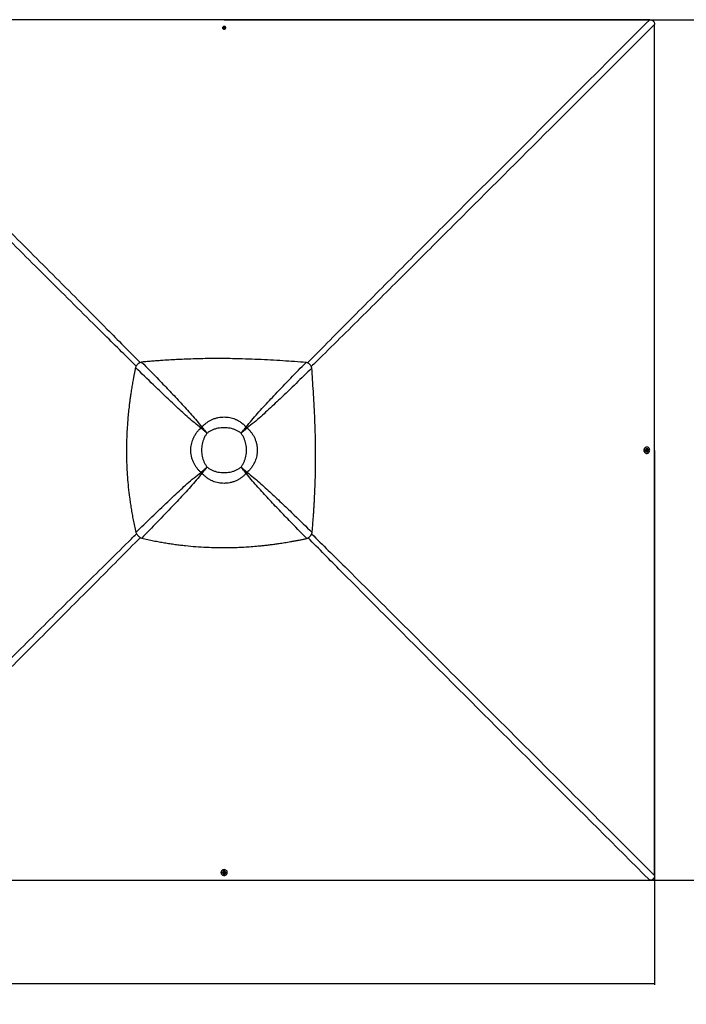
# Paper-space layout '2.5M DUO Surface Plate' of a CAD drawing. Header units: millimetres. Extents: x 20 to 18989, y 40 to 15016.
# Tile 83 of 109: x 8289 to 12265, y 8659 to 14537. Entities that reach past the tile are written whole.
import ezdxf

# ---------------------------------------------------------------- set-up
doc = ezdxf.new("R2010")
doc.units = ezdxf.units.MM
doc.layers.add('COMPONENT_GEOMETRY', color=7, linetype='Continuous')
doc.styles.add('SLDTEXTSTYLE1', font='TXT', dxfattribs={"width": 0.75})
doc.dimstyles.new('SLDDIMSTYLE0', dxfattribs={"dimtxt": 150, "dimasz": 6.604, "dimexe": 0, "dimexo": 0.0625, "dimgap": 37.5, "dimtad": 0, "dimtih": 1, "dimtoh": 1, "dimdec": 0, "dimlfac": 0.5, "dimrnd": 1e-09, "dimzin": 12, "dimdsep": 46, "dimtxsty": 'SLDTEXTSTYLE1', "dimsah": 1, "dimcen": 0.09, "dimadec": 0, "dimazin": 3, "dimtfac": 1, "dimtdec": 0, "dimtofl": 0, "dimtmove": 0, "dimatfit": 3, "dimfxl": 1, "dimfrac": 2, "dimtolj": 1, "dimtzin": 12, "dimarcsym": 0})

# ---------------------------------------------------------------- blocks, each defined once
blk = doc.blocks.new('_D_7')
at = {"layer": 'COMPONENT_GEOMETRY', "color": 7, "ltscale": 2}
for p, q in [((9509.2, 14536.8), (12800.3, 14536.8)), ((12793.9, 14536.8), (12793.9, 12087.3)), ((12793.9, 9399.7), (12793.9, 11849.2)), ((9509.2, 9399.7), (12800.3, 9399.7))]:
    blk.add_line(p, q, dxfattribs=at)
for points in [[(12793.9, 14536.8), (12792.9, 14530.2), (12795, 14530.2)], [(12793.9, 9399.7), (12795, 9406.3), (12792.9, 9406.3)]]:
    blk.add_solid(points, dxfattribs=at)
at = {"layer": 'COMPONENT_GEOMETRY', "color": 7, "ltscale": 2, "insert": (12572.3, 12042.6), "char_height": 150, "attachment_point": 1, "style": 'SLDTEXTSTYLE1'}
blk.add_mtext('2569', dxfattribs=at)
blk = doc.blocks.new('_D_9')
at = {"layer": 'COMPONENT_GEOMETRY', "color": 7, "ltscale": 2}
for p, q in [((1483.4, 11965.7), (1483.4, 8775.3)), ((12075.2, 11965.7), (12075.2, 8775.3)), ((1483.4, 8781.7), (6557.6, 8781.7)), ((12075.2, 8781.7), (7001, 8781.7))]:
    blk.add_line(p, q, dxfattribs=at)
for points in [[(1483.4, 8781.7), (1490, 8780.7), (1490, 8782.7)], [(12075.2, 8781.7), (12068.6, 8782.7), (12068.6, 8780.7)]]:
    blk.add_solid(points, dxfattribs=at)
at = {"layer": 'COMPONENT_GEOMETRY', "color": 7, "ltscale": 2, "insert": (6557.6, 8856), "char_height": 150, "attachment_point": 1, "style": 'SLDTEXTSTYLE1'}
blk.add_mtext('5296', dxfattribs=at)

psp = doc.layouts.new('2.5M DUO Surface Plate')

# ---------------------------------------------------------------- linework, layer by layer
at = {"color": 7, "linetype": 'Continuous', "lineweight": 25, "ltscale": 2}
for p, q in [((9504.95, 14491.13), (9506.93, 14493.63)), ((9506.43, 14488.38), (9504.95, 14491.13)), ((9505.43, 14490.24), (9505.94, 14490.88)), ((9505.94, 14490.88), (9506.93, 14492.13)), ((9509.88, 14488.13), (9506.43, 14488.38)), ((9506.93, 14493.63), (9510.38, 14493.38)), ((9506.93, 14492.13), (9506.93, 14493.63)), ((9506.93, 14492.13), (9508.65, 14492.01)), ((9508.65, 14492.01), (9510.38, 14491.88)), ((9511.86, 14490.63), (9509.88, 14488.13)), ((9510.38, 14493.38), (9511.86, 14490.63)), ((9510.38, 14491.88), (9510.38, 14493.38)), ((9510.38, 14491.88), (9511.12, 14490.51)), ((9511.12, 14490.51), (9511.38, 14490.03)), ((10019.46, 12479.16), (10019.35, 12479.27)), ((9371.05, 12098.9), (9369.92, 12099.81)), ((9376.03, 12103.88), (9375.12, 12105.01)), ((9633.05, 12095.93), (9633.05, 12095.93)), ((9636.45, 12092.53), (9636.45, 12092.53)), ((9639.43, 12103.89), (9640.34, 12105.03)), ((9644.42, 12098.91), (9645.55, 12099.82)), ((12030.08, 11985.32), (12028.41, 11985.32)), ((12028.5, 11947.72), (12030.18, 11947.72)), ((12030, 11965.05), (12030.25, 11968.5)), ((12032.51, 11963.08), (12030, 11965.05)), ((12030.47, 11976.02), (12030.11, 11976.02)), ((12030.15, 11957.02), (12030.52, 11957.02)), ((12030.25, 11968.5), (12033, 11969.98)), ((12032.39, 11963.81), (12031.91, 11963.55)), ((12032.12, 11969.5), (12032.77, 11968.99)), ((12033.77, 11964.55), (12032.39, 11963.81)), ((12035.26, 11964.56), (12032.51, 11963.08)), ((12032.77, 11968.99), (12034.02, 11968.01)), ((12033, 11969.98), (12035.51, 11968.01)), ((12033.89, 11966.28), (12033.77, 11964.55)), ((12033.77, 11964.55), (12035.26, 11964.56)), ((12034.02, 11968.01), (12033.89, 11966.28)), ((12034.02, 11968.01), (12035.51, 11968.01)), ((12035.51, 11968.01), (12035.26, 11964.56)), ((9371.04, 11835.5), (9369.9, 11834.59)), ((9376.02, 11830.51), (9375.11, 11829.38)), ((9379, 11841.88), (9379, 11841.88)), ((9382.4, 11838.48), (9382.4, 11838.48)), ((9639.44, 11830.5), (9640.35, 11829.36)), ((9644.43, 11835.49), (9645.57, 11834.58)), ((8995.77, 11455.47), (8995.66, 11455.58)), ((9489.61, 9446.52), (9489.61, 9444.85)), ((9498.91, 9444.82), (9498.91, 9444.46)), ((9504.95, 9442.42), (9506.92, 9444.93)), ((9506.43, 9439.67), (9504.95, 9442.42)), ((9505.69, 9442.54), (9505.43, 9443.03)), ((9506.44, 9441.16), (9505.69, 9442.54)), ((9506.44, 9441.16), (9506.43, 9439.67)), ((9509.88, 9439.42), (9506.43, 9439.67)), ((9508.16, 9441.04), (9506.44, 9441.16)), ((9506.92, 9444.93), (9510.37, 9444.68)), ((9509.89, 9440.91), (9508.16, 9441.04)), ((9511.85, 9441.93), (9509.88, 9439.42)), ((9509.89, 9440.91), (9509.88, 9439.42)), ((9510.87, 9442.16), (9509.89, 9440.91)), ((9510.37, 9444.68), (9511.85, 9441.93)), ((9511.38, 9442.81), (9510.87, 9442.16)), ((9517.91, 9444.41), (9517.91, 9444.78)), ((9527.21, 9444.75), (9527.21, 9446.43))]:
    psp.add_line(p, q, dxfattribs=at)
at = {"color": 8, "linetype": 'Continuous', "lineweight": 25, "ltscale": 2}
for p, q in [((9379.01, 12092.52), (9371.35, 12099.19)), ((9375.74, 12103.58), (9382.41, 12095.92)), ((9633.05, 12095.93), (9639.72, 12103.6)), ((9644.12, 12099.2), (9636.45, 12092.53)), ((9371.33, 11835.21), (9379, 11841.88)), ((9382.4, 11838.48), (9375.73, 11830.81)), ((9639.74, 11830.8), (9633.06, 11838.47)), ((9636.46, 11841.87), (9644.13, 11835.19))]:
    psp.add_line(p, q, dxfattribs=at)
at = {"color": 7, "linetype": 'Continuous', "lineweight": 25, "ltscale": 2, "flags": 128}
for points in [[(9506.66, 14536.84), (8225.47, 14536.86), (7022.75, 14536.92)], [(12046.58, 14536.92), (10787.86, 14536.86), (9506.66, 14536.84)], [(9504.63, 14496.25), (9504.16, 14496.06), (9502.02, 14494.77), (9500.36, 14493.03), (9499.3, 14490.96), (9498.91, 14488.72), (9499.23, 14486.46), (9500.23, 14484.37), (9501.83, 14482.59), (9503.92, 14481.26), (9506.35, 14480.47), (9508.93, 14480.28), (9511.47, 14480.72), (9513.78, 14481.73), (9515.7, 14483.26), (9517.07, 14485.18), (9517.8, 14487.36), (9517.84, 14489.63), (9517.18, 14491.83), (9515.86, 14493.78), (9514, 14495.35), (9512.16, 14496.27)], [(9508.79, 14495.03), (9506.95, 14494.85), (9505.33, 14494.06), (9504.18, 14492.78), (9503.67, 14491.22), (9503.88, 14489.6), (9504.78, 14488.18), (9506.23, 14487.17), (9508.01, 14486.73), (9509.86, 14486.91), (9511.48, 14487.7), (9512.63, 14488.98), (9513.14, 14490.54), (9512.93, 14492.16), (9512.03, 14493.58), (9510.58, 14494.59), (9508.79, 14495.03)], [(9511.33, 14489.97), (9511.26, 14490.19), (9511.12, 14490.51)], [(12075.22, 11968.27), (12075.25, 13249.46), (12075.31, 14508.17)], [(12028.41, 11985.32), (12027.76, 11985.3), (12024.55, 11984.79), (12021.5, 11983.57), (12018.71, 11981.7), (12016.29, 11979.25), (12014.35, 11976.3), (12012.94, 11972.98), (12012.14, 11969.42), (12011.95, 11965.74), (12012.41, 11962.09), (12013.48, 11958.61), (12015.12, 11955.43), (12017.28, 11952.68), (12019.87, 11950.47), (12022.79, 11948.87), (12025.92, 11947.94), (12028.5, 11947.72)], [(12034.04, 11948.25), (12037.09, 11949.47), (12039.88, 11951.34), (12042.29, 11953.8), (12044.24, 11956.74), (12045.64, 11960.06), (12046.45, 11963.63), (12046.63, 11967.31), (12046.18, 11970.96), (12045.11, 11974.44), (12043.46, 11977.61), (12041.31, 11980.36), (12038.72, 11982.58), (12035.8, 11984.18), (12032.66, 11985.1), (12029.43, 11985.31), (12026.22, 11984.79), (12023.17, 11983.58), (12020.38, 11981.71), (12017.97, 11979.25), (12016.02, 11976.31), (12014.61, 11972.99), (12013.81, 11969.42), (12013.63, 11965.74), (12014.08, 11962.09), (12015.15, 11958.61), (12016.8, 11955.44), (12018.95, 11952.69), (12021.54, 11950.47), (12024.46, 11948.87), (12027.6, 11947.95), (12030.83, 11947.74), (12034.04, 11948.25)], [(12030.11, 11976.02), (12027.98, 11975.71), (12025.89, 11974.71), (12024.11, 11973.1), (12022.77, 11971.01), (12021.98, 11968.59), (12021.8, 11966.01), (12022.23, 11963.47), (12023.25, 11961.15), (12024.78, 11959.24), (12026.7, 11957.86), (12028.88, 11957.13), (12030.15, 11957.02)], [(12038.2, 11970.18), (12037.95, 11970.78), (12036.67, 11972.91), (12034.92, 11974.57), (12032.85, 11975.64), (12030.6, 11976.02), (12028.35, 11975.71), (12026.25, 11974.71), (12024.47, 11973.1), (12023.13, 11971.01), (12022.34, 11968.59), (12022.16, 11966.01), (12022.59, 11963.47), (12023.61, 11961.15), (12025.14, 11959.24), (12027.07, 11957.86), (12029.25, 11957.13), (12031.52, 11957.1), (12033.72, 11957.76), (12035.67, 11959.07), (12037.25, 11960.94), (12038.21, 11962.91)], [(12036.92, 11966.14), (12036.73, 11967.98), (12035.94, 11969.6), (12034.66, 11970.75), (12033.1, 11971.26), (12031.48, 11971.05), (12030.05, 11970.15), (12029.04, 11968.7), (12028.6, 11966.92), (12028.78, 11965.08), (12029.57, 11963.46), (12030.85, 11962.31), (12032.42, 11961.8), (12034.03, 11962.01), (12035.46, 11962.91), (12036.47, 11964.36), (12036.92, 11966.14)], [(12031.85, 11963.6), (12032.07, 11963.67), (12032.39, 11963.81)], [(12075.31, 9428.37), (12075.25, 10687.07), (12075.22, 11968.27)], [(9527.21, 9446.43), (9527.19, 9447.17), (9526.67, 9450.38), (9525.45, 9453.43), (9523.58, 9456.22), (9521.12, 9458.64), (9518.17, 9460.58), (9514.85, 9461.99), (9511.28, 9462.79), (9507.6, 9462.98), (9503.95, 9462.52), (9500.48, 9461.45), (9497.3, 9459.81), (9494.56, 9457.65), (9492.34, 9455.06), (9490.75, 9452.14), (9489.83, 9449.01), (9489.61, 9446.52)], [(9490.14, 9440.89), (9491.36, 9437.84), (9493.24, 9435.05), (9495.7, 9432.64), (9498.64, 9430.69), (9501.97, 9429.29), (9505.53, 9428.48), (9509.21, 9428.3), (9512.86, 9428.75), (9516.34, 9429.82), (9519.51, 9431.47), (9522.26, 9433.63), (9524.47, 9436.21), (9526.07, 9439.13), (9526.99, 9442.27), (9527.19, 9445.5), (9526.67, 9448.71), (9525.45, 9451.76), (9523.58, 9454.55), (9521.12, 9456.97), (9518.17, 9458.91), (9514.85, 9460.32), (9511.28, 9461.12), (9507.6, 9461.3), (9503.95, 9460.85), (9500.47, 9459.78), (9497.3, 9458.13), (9494.55, 9455.98), (9492.34, 9453.39), (9490.74, 9450.47), (9489.83, 9447.33), (9489.62, 9444.1), (9490.14, 9440.89)], [(9517.91, 9444.78), (9517.59, 9446.95), (9516.59, 9449.04), (9514.98, 9450.82), (9512.88, 9452.16), (9510.46, 9452.95), (9507.88, 9453.14), (9505.34, 9452.7), (9503.03, 9451.68), (9501.11, 9450.15), (9499.74, 9448.23), (9499.01, 9446.05), (9498.91, 9444.82)], [(9512.02, 9436.72), (9512.67, 9436.98), (9514.8, 9438.26), (9516.46, 9440.01), (9517.52, 9442.08), (9517.9, 9444.33), (9517.59, 9446.58), (9516.58, 9448.68), (9514.98, 9450.46), (9512.88, 9451.8), (9510.46, 9452.59), (9507.88, 9452.77), (9505.34, 9452.34), (9503.03, 9451.32), (9501.11, 9449.79), (9499.74, 9447.86), (9499.01, 9445.68), (9498.98, 9443.41), (9499.65, 9441.21), (9500.96, 9439.26), (9502.83, 9437.68), (9504.75, 9436.73)], [(9508.02, 9438.02), (9509.86, 9438.2), (9511.48, 9438.99), (9512.63, 9440.27), (9513.13, 9441.83), (9512.92, 9443.45), (9512.02, 9444.88), (9510.57, 9445.89), (9508.78, 9446.33), (9506.94, 9446.15), (9505.32, 9445.36), (9504.17, 9444.08), (9503.67, 9442.51), (9503.88, 9440.9), (9504.78, 9439.47), (9506.23, 9438.46), (9508.02, 9438.02)], [(9505.48, 9443.09), (9505.55, 9442.86), (9505.69, 9442.54)], [(6966.76, 9399.62), (8225.47, 9399.68), (9506.66, 9399.71)], [(9506.66, 9399.71), (10787.86, 9399.68), (12046.56, 9399.62)]]:
    psp.add_lwpolyline(points, dxfattribs=at)
at = {"color": 7, "linetype": 'Continuous', "lineweight": 25, "ltscale": 4}
for centre, radius, start, end in [((9508.42, 14486.32), 10.63, 85.896727, 110.879372), ((9507.89, 14489.33), 2.49, 141.486921, 162.412626), ((9508.37, 14488.85), 3.17, 84.919331, 140.170115), ((9508.51, 14488.99), 3.02, 30.157741, 87.30386), ((9508.42, 14486.32), 10.63, 69.402429, 85.896727), ((9552, 11922.93), 253.85, 134.168908, 135.831092), ((9545.79, 11929.14), 243.62, 134.171646, 135.828354), ((9497.48, 11977.45), 165.15, 134.166878, 135.833122), ((9517.76, 11977.24), 165.47, 44.167211, 45.831723), ((9517.81, 11977.19), 165.47, 44.189707, 45.854338), ((9470.37, 11929.71), 242.73, 44.18987, 45.854207), ((9463.65, 11922.99), 253.68, 44.189687, 45.854558), ((12031.21, 11967.03), 2.51, 51.570981, 72.555299), ((12030.88, 11966.42), 3.01, 300.087499, 357.301974), ((12030.74, 11966.56), 3.16, 354.915539, 50.229599), ((12028.22, 11966.52), 10.63, 355.890626, 20.11858), ((12028.22, 11966.52), 10.63, 340.164822, 355.890626), ((9551.94, 12011.28), 253.68, 224.145442, 225.810313), ((9545.22, 12004.56), 242.73, 224.145793, 225.81013), ((9497.7, 11957.17), 165.47, 224.168277, 225.832789), ((9497.74, 11957.12), 165.47, 224.145662, 225.810293), ((9519.48, 11955.45), 163.05, 314.154564, 315.845436), ((9472.39, 12002.54), 239.79, 314.156872, 315.843128), ((9466.65, 12008.28), 249.36, 314.152361, 315.847639), ((9508.41, 9446.72), 10.63, 249.88142, 265.89116), ((9508.31, 9444.05), 3.02, 210.162628, 267.272028), ((9508.41, 9446.72), 10.63, 265.89116, 289.835178), ((9508.44, 9444.18), 3.16, 264.895427, 320.271418), ((9508.93, 9443.71), 2.48, 321.542825, 342.475455)]:
    psp.add_arc(centre, radius, start, end, dxfattribs=at)
at = {"color": 8, "linetype": 'Continuous', "lineweight": 25, "ltscale": 2}
for points, knots in [([(10005.94, 12488.15), (10016.42, 12498.79), (10118.38, 12602.28), (10312.45, 12798.18), (10588.55, 13075.61), (11049.25, 13537.65), (11535.24, 14024.78), (11929.24, 14419.4), (12046.58, 14536.92)], [0, 0, 0, 0, 0.0155106, 0.1508813, 0.2862525, 0.4216235, 0.8277561, 1, 1, 1, 1]), ([(12075.31, 14508.17), (11868.67, 14301.49), (11474.39, 13907.16), (10987.66, 13420.82), (10615.29, 13048.88), (10338.11, 12772.55), (10142.39, 12578.31), (10039, 12476.28), (10028.39, 12465.8)], [0, 0, 0, 0, 0.30314305, 0.57838418, 0.71375935, 0.84913448, 0.9845092, 1, 1, 1, 1]), ([(8200.34, 13301.75), (8301.9, 13199.9), (8505.02, 12996.2), (8774.36, 12725.69), (8941.5, 12556.6), (9007.61, 12489.71)], [0, 0, 0, 0, 0.3767289, 0.7534585, 1, 1, 1, 1]), ([(8983.75, 12468.78), (8917.35, 12534.4), (8748.75, 12701.05), (8478.73, 12969.91), (8275.03, 13173.03), (8173.18, 13274.59)], [0, 0, 0, 0, 0.2451746, 0.6225868, 1, 1, 1, 1]), ([(6938.01, 9428.35), (7144.91, 9634.93), (7539.53, 10028.93), (8026.7, 10514.85), (8399.32, 10886.39), (8676.75, 11162.48), (8872.43, 11356.34), (8975.71, 11458.09), (8986.13, 11468.36)], [0, 0, 0, 0, 0.3033445, 0.5785585, 0.7139722, 0.849386, 0.9847993, 1, 1, 1, 1]), ([(10029.91, 11467.43), (10096.49, 11401.61), (10268.37, 11231.73), (10544.73, 10956.59), (11069.34, 10433.44), (11579.44, 9923.88), (11984.64, 9518.98), (12075.31, 9428.37)], [0, 0, 0, 0, 0.09733053, 0.25123864, 0.40514676, 0.86688705, 1, 1, 1, 1]), ([(9008.66, 11446.06), (8998.34, 11435.61), (8896.46, 11332.38), (8702.38, 11136.82), (8426.05, 10859.64), (7964.94, 10398), (7478.53, 9911.3), (7084.19, 9517.03), (6966.76, 9399.62)], [0, 0, 0, 0, 0.0152626, 0.1506687, 0.2860752, 0.4214817, 0.8277205, 1, 1, 1, 1]), ([(12046.56, 9399.62), (11839.99, 9606.35), (11435.09, 10011.55), (10925.67, 10521.73), (10518.34, 10930.2), (10243.68, 11206.07), (10074.29, 11377.46), (10008.96, 11443.55)], [0, 0, 0, 0, 0.3037022, 0.5952804, 0.7492991, 0.9033177, 1, 1, 1, 1])]:
    psp.add_open_spline(points, degree=3, knots=knots, dxfattribs=at)
at = {"color": 7, "linetype": 'Continuous', "lineweight": 25, "ltscale": 2}
for points, knots in [([(12046.58, 14536.92), (12048.53, 14536.86), (12052.43, 14536.73), (12057.59, 14535.61), (12061.91, 14533.91), (12065.39, 14531.84), (12068.44, 14529.15), (12071.63, 14525.07), (12073.9, 14519.8), (12075.14, 14513.74), (12075.25, 14510.03), (12075.31, 14508.17)], [0, 0, 0, 0, 0.1264192, 0.2525731, 0.3394656, 0.4262592, 0.5136591, 0.6010767, 0.7596722, 0.8797268, 1, 1, 1, 1]), ([(9016.2, 12492.87), (9012.37, 12491.66), (9006.47, 12489.8), (8999.27, 12485.65), (8994.11, 12481.79), (8989.48, 12477.24), (8985.56, 12472.14), (8982.32, 12466.63), (8980.76, 12462.75), (8979.96, 12460.77)], [0, 0, 0, 0, 0.2383648, 0.366381, 0.4913274, 0.6205369, 0.7504462, 0.8732425, 1, 1, 1, 1]), ([(9997.21, 12491.13), (9974.37, 12492.66), (9927.97, 12495.76), (9857.37, 12500.42), (9784.85, 12504.77), (9710.6, 12508.57), (9634.66, 12511.54), (9565.78, 12513.27), (9504.16, 12514.01), (9449.99, 12514.06), (9394.67, 12513.48), (9337.97, 12512.22), (9284.97, 12510.41), (9235.61, 12508.22), (9189.78, 12505.78), (9148.89, 12503.23), (9113.07, 12500.74), (9082.42, 12498.44), (9050, 12495.84), (9027.75, 12493.89), (9016.2, 12492.87)], [0, 0, 0, 0, 0.0699473, 0.1421134, 0.216098, 0.2918514, 0.3691691, 0.4481614, 0.5022531, 0.5573435, 0.6135897, 0.6711755, 0.7305479, 0.7755282, 0.8220901, 0.8707305, 0.900633, 0.9317723, 0.9646053, 1, 1, 1, 1]), ([(9016.2, 12492.87), (9050.41, 12457.79), (9106.85, 12399.9), (9184.87, 12318.74), (9239.36, 12260.84), (9282.51, 12214.15), (9314.4, 12178.7), (9345.58, 12142.59), (9365.28, 12117.54), (9375.12, 12105.01)], [0, 0, 0, 0, 0.277691, 0.4581332, 0.6385721, 0.7289392, 0.8193281, 0.909681, 1, 1, 1, 1]), ([(9640.34, 12105.03), (9651.16, 12118.8), (9672.8, 12146.35), (9707.09, 12186.06), (9742.25, 12224.97), (9778.09, 12263.27), (9832.31, 12320.57), (9905.13, 12396.72), (9966.52, 12459.66), (9997.21, 12491.13)], [0, 0, 0, 0, 0.0997859, 0.1996026, 0.2994792, 0.3993829, 0.499242, 0.7496195, 1, 1, 1, 1]), ([(10019.35, 12479.27), (10018.27, 12480.28), (10016.12, 12482.29), (10012.52, 12484.84), (10008.26, 12487.28), (10003.17, 12489.51), (9999.23, 12490.58), (9997.21, 12491.13)], [0, 0, 0, 0, 0.17441881, 0.34671579, 0.51849811, 0.75323124, 1, 1, 1, 1]), ([(10031.33, 12457.01), (10030.98, 12458.37), (10030.28, 12461.03), (10028.88, 12464.86), (10026.86, 12469.26), (10023.93, 12474.22), (10020.96, 12477.5), (10019.46, 12479.16)], [0, 0, 0, 0, 0.1652567, 0.3248562, 0.4794987, 0.7365697, 1, 1, 1, 1]), ([(8979.96, 12460.77), (8979.51, 12458.63), (8978.52, 12453.91), (8976.92, 12446.21), (8975.09, 12437.26), (8973.18, 12427.74), (8971.37, 12418.58), (8969.77, 12410.32), (8968.44, 12403.34), (8967.29, 12397.28), (8966.31, 12392.01), (8964.66, 12383.08), (8962.47, 12370.91), (8959.68, 12354.86), (8957.04, 12339.06), (8954.48, 12323.15), (8951.55, 12304.16), (8948.36, 12282.26), (8945.02, 12257.55), (8941.33, 12228), (8937.52, 12193.63), (8933.86, 12154.57), (8930.63, 12112.61), (8928.04, 12067.57), (8926.3, 12019.29), (8925.62, 11971.78), (8925.98, 11920.5), (8927.71, 11865.2), (8931.23, 11805.58), (8936.48, 11745.45), (8942.43, 11694.35), (8948.31, 11652.2), (8953.49, 11619.03), (8959.35, 11585.07), (8966.03, 11550.09), (8973.61, 11513.67), (8979.36, 11488.98), (8982.33, 11476.28)], [0, 0, 0, 0, 0.006631, 0.0145572, 0.0237908, 0.0342333, 0.0438975, 0.0520343, 0.0596436, 0.0653695, 0.0706972, 0.075849, 0.0927926, 0.1080689, 0.1250911, 0.1412089, 0.1567762, 0.18317, 0.208079, 0.2321399, 0.2731666, 0.3125487, 0.3506767, 0.4003262, 0.4488407, 0.4965961, 0.5438674, 0.6037328, 0.6637148, 0.7243032, 0.7860831, 0.8191459, 0.8529281, 0.8875307, 0.9233335, 0.9605788, 1, 1, 1, 1]), ([(9369.92, 12099.81), (9357.42, 12109.63), (9332.43, 12129.28), (9296.39, 12160.39), (9261.02, 12192.21), (9214.33, 12235.35), (9156.35, 12289.91), (9074.38, 12368.71), (9015.75, 12425.88), (8979.96, 12460.77)], [0, 0, 0, 0, 0.0896208, 0.1792755, 0.2689653, 0.3586339, 0.5384834, 0.7183364, 1, 1, 1, 1]), ([(10031.33, 12457.01), (9999.96, 12426.36), (9937.22, 12365.06), (9861.24, 12292.27), (9804.02, 12238.02), (9765.67, 12202.06), (9726.7, 12166.79), (9686.94, 12132.38), (9659.35, 12110.67), (9645.55, 12099.82)], [0, 0, 0, 0, 0.2498228, 0.4996427, 0.599725, 0.6998519, 0.7999518, 0.8999911, 1, 1, 1, 1]), ([(10033.07, 11476.03), (10034.02, 11486.74), (10035.84, 11507.44), (10038.28, 11537.63), (10040.46, 11566.24), (10042.41, 11593.69), (10044.16, 11620.27), (10045.73, 11646.11), (10047.53, 11678.1), (10049.39, 11715.99), (10051.16, 11759.63), (10052.65, 11806.78), (10053.74, 11857.48), (10054.28, 11911.75), (10054.21, 11964.92), (10053.47, 12025.89), (10051.75, 12094.45), (10048.78, 12170.39), (10044.98, 12244.64), (10040.63, 12317.17), (10035.97, 12387.76), (10032.86, 12434.17), (10031.33, 12457.01)], [0, 0, 0, 0, 0.0328482, 0.0634837, 0.0925206, 0.1204908, 0.1475322, 0.173883, 0.1995743, 0.2453769, 0.2897482, 0.3329773, 0.3894378, 0.4446269, 0.4987035, 0.5518213, 0.6308143, 0.7081334, 0.7838892, 0.8578772, 0.9300474, 1, 1, 1, 1]), ([(9375.12, 12105.01), (9378.98, 12109.07), (9386.71, 12117.19), (9399.6, 12128.05), (9413.33, 12137.79), (9425.72, 12144.94), (9439.35, 12151.51), (9454.33, 12157.25), (9473.11, 12162.16), (9491.02, 12164.78), (9508.24, 12165.55), (9524.66, 12164.73), (9541.43, 12162.24), (9557.89, 12158.17), (9570.38, 12153.76), (9583.72, 12148.03), (9597.81, 12140.64), (9615.05, 12128.86), (9629.22, 12116.82), (9637.16, 12108.4), (9640.34, 12105.03)], [0, 0, 0, 0, 0.0559728, 0.1121692, 0.1683421, 0.2242827, 0.2551477, 0.3196487, 0.3843511, 0.4488456, 0.5000458, 0.55625, 0.6127279, 0.6692104, 0.7254198, 0.7449451, 0.8144331, 0.8841666, 0.9536909, 1, 1, 1, 1]), ([(9369.9, 11834.59), (9365.85, 11838.45), (9357.72, 11846.18), (9346.87, 11859.07), (9337.13, 11872.8), (9329.98, 11885.19), (9323.42, 11898.81), (9317.68, 11913.79), (9312.77, 11932.57), (9310.15, 11950.48), (9309.38, 11967.69), (9310.2, 11984.11), (9312.69, 12000.89), (9316.76, 12017.34), (9321.17, 12029.84), (9326.9, 12043.18), (9334.29, 12057.27), (9346.08, 12074.51), (9358.12, 12088.68), (9366.55, 12096.63), (9369.92, 12099.81)], [0, 0, 0, 0, 0.0559729, 0.1121696, 0.1683431, 0.2242841, 0.2550951, 0.319597, 0.3843013, 0.4487964, 0.4999799, 0.5561838, 0.6126616, 0.669144, 0.7253536, 0.7448925, 0.8143865, 0.8841261, 0.9536562, 1, 1, 1, 1]), ([(9406.44, 12068.49), (9402.23, 12072.06), (9393.85, 12079.15), (9381.55, 12089.7), (9373.78, 12096.45), (9369.92, 12099.81)], [0, 0, 0, 0, 0.3362883, 0.6695364, 1, 1, 1, 1]), ([(9406.44, 12068.49), (9402.36, 12071.95), (9394.24, 12078.84), (9382.33, 12089.09), (9374.8, 12095.64), (9371.05, 12098.9)], [0, 0, 0, 0, 0.3362903, 0.6695377, 1, 1, 1, 1]), ([(9406.44, 12068.49), (9402.93, 12063.63), (9395.91, 12053.89), (9387.78, 12037.78), (9381.4, 12020.88), (9376.96, 12003.31), (9374.31, 11985.34), (9373.44, 11967.2), (9374.32, 11949.05), (9376.96, 11931.09), (9381.4, 11913.52), (9387.78, 11896.62), (9395.91, 11880.51), (9402.93, 11870.78), (9406.44, 11865.92)], [0, 0, 0, 0, 0.0828515, 0.1660468, 0.248979, 0.3325711, 0.4164005, 0.5000369, 0.583669, 0.6674951, 0.751084, 0.8339951, 0.9171698, 1, 1, 1, 1]), ([(9375.12, 12105.01), (9378.48, 12101.15), (9385.23, 12093.38), (9395.78, 12081.08), (9402.87, 12072.7), (9406.44, 12068.49)], [0, 0, 0, 0, 0.3304636, 0.6637117, 1, 1, 1, 1]), ([(9376.03, 12103.88), (9379.29, 12100.13), (9385.84, 12092.6), (9396.09, 12080.69), (9402.98, 12072.57), (9406.44, 12068.49)], [0, 0, 0, 0, 0.3304623, 0.66370973, 1, 1, 1, 1]), ([(9609.01, 12068.49), (9604.15, 12072), (9594.42, 12079.02), (9578.31, 12087.15), (9561.41, 12093.53), (9543.84, 12097.97), (9525.88, 12100.61), (9507.73, 12101.49), (9489.59, 12100.62), (9471.62, 12097.97), (9454.05, 12093.53), (9437.15, 12087.15), (9421.04, 12079.02), (9411.3, 12072), (9406.44, 12068.49)], [0, 0, 0, 0, 0.0828302, 0.1660049, 0.248916, 0.3325049, 0.416331, 0.4999631, 0.5835995, 0.6674289, 0.751021, 0.8339532, 0.9171485, 1, 1, 1, 1]), ([(9609.01, 12068.49), (9612.58, 12072.7), (9619.68, 12081.09), (9630.23, 12093.39), (9636.98, 12101.16), (9640.34, 12105.03)], [0, 0, 0, 0, 0.3362929, 0.6695404, 1, 1, 1, 1]), ([(9609.01, 12068.49), (9612.48, 12072.57), (9619.37, 12080.7), (9629.62, 12092.61), (9636.17, 12100.14), (9639.43, 12103.89)], [0, 0, 0, 0, 0.3362943, 0.6695416, 1, 1, 1, 1]), ([(9645.55, 12099.82), (9641.68, 12096.46), (9633.91, 12089.71), (9621.61, 12079.16), (9613.23, 12072.06), (9609.01, 12068.49)], [0, 0, 0, 0, 0.33046619, 0.66371278, 1, 1, 1, 1]), ([(9644.41, 12098.9), (9640.66, 12095.64), (9633.13, 12089.1), (9621.22, 12078.85), (9613.09, 12071.95), (9609.01, 12068.49)], [0, 0, 0, 0, 0.3304652, 0.6637114, 1, 1, 1, 1]), ([(9609.01, 11865.92), (9612.52, 11870.78), (9619.54, 11880.51), (9627.67, 11896.63), (9634.05, 11913.52), (9638.48, 11931.09), (9641.13, 11949.06), (9642, 11967.2), (9641.13, 11985.34), (9638.49, 12003.3), (9634.05, 12020.87), (9627.67, 12037.77), (9619.54, 12053.89), (9612.52, 12063.63), (9609.01, 12068.49)], [0, 0, 0, 0, 0.0828378, 0.1660187, 0.2489374, 0.332519, 0.4163383, 0.4999637, 0.583592, 0.6674143, 0.7509992, 0.8339391, 0.9171418, 1, 1, 1, 1]), ([(9645.55, 12099.82), (9649.61, 12095.96), (9657.73, 12088.23), (9668.59, 12075.34), (9678.34, 12061.62), (9685.49, 12049.22), (9692.06, 12035.59), (9697.8, 12020.6), (9702.72, 12001.82), (9705.34, 11983.91), (9706.1, 11966.69), (9705.28, 11950.27), (9702.8, 11933.5), (9698.73, 11917.04), (9694.32, 11904.55), (9688.59, 11891.21), (9681.2, 11877.13), (9669.42, 11859.88), (9657.37, 11845.71), (9648.94, 11837.76), (9645.57, 11834.58)], [0, 0, 0, 0, 0.0559647, 0.1121535, 0.168318, 0.224251, 0.2551861, 0.3196732, 0.3843622, 0.4488427, 0.5000464, 0.556242, 0.6127124, 0.6691866, 0.7253884, 0.7449072, 0.8143824, 0.8841036, 0.9536151, 1, 1, 1, 1]), ([(8982.33, 11476.28), (9013.85, 11507.03), (9076.89, 11568.52), (9153.22, 11641.53), (9210.71, 11695.96), (9249.24, 11732.03), (9288.38, 11767.42), (9328.32, 11801.93), (9356.04, 11823.71), (9369.9, 11834.59)], [0, 0, 0, 0, 0.2498232, 0.4996433, 0.5997256, 0.6998528, 0.7999525, 0.8999917, 1, 1, 1, 1]), ([(9375.11, 11829.38), (9364.24, 11815.56), (9342.49, 11787.92), (9308.03, 11748.1), (9272.69, 11709.07), (9236.67, 11670.66), (9182.19, 11613.2), (9109.01, 11536.82), (9047.32, 11473.69), (9016.48, 11442.13)], [0, 0, 0, 0, 0.0997858, 0.1996022, 0.2994789, 0.3993828, 0.499242, 0.7496195, 1, 1, 1, 1]), ([(9369.9, 11834.59), (9373.77, 11837.95), (9381.54, 11844.7), (9393.84, 11855.25), (9402.23, 11862.35), (9406.44, 11865.92)], [0, 0, 0, 0, 0.3304596, 0.6637071, 1, 1, 1, 1]), ([(9371.04, 11835.5), (9374.79, 11838.76), (9382.32, 11845.31), (9394.23, 11855.56), (9402.36, 11862.45), (9406.44, 11865.92)], [0, 0, 0, 0, 0.3304584, 0.6637057, 1, 1, 1, 1]), ([(9406.44, 11865.92), (9402.87, 11861.7), (9395.77, 11853.32), (9385.22, 11841.02), (9378.47, 11833.25), (9375.11, 11829.38)], [0, 0, 0, 0, 0.33628722, 0.66953381, 1, 1, 1, 1]), ([(9640.35, 11829.36), (9636.49, 11825.31), (9628.76, 11817.18), (9615.87, 11806.33), (9602.15, 11796.58), (9589.75, 11789.43), (9576.12, 11782.87), (9561.14, 11777.13), (9542.36, 11772.21), (9524.45, 11769.59), (9507.24, 11768.83), (9490.82, 11769.65), (9474.04, 11772.13), (9457.59, 11776.2), (9445.09, 11780.61), (9431.75, 11786.34), (9417.67, 11793.73), (9400.42, 11805.52), (9386.25, 11817.56), (9378.3, 11826), (9375.11, 11829.38)], [0, 0, 0, 0, 0.0559651, 0.1121538, 0.168319, 0.2242519, 0.255133, 0.3196221, 0.3843118, 0.4487942, 0.4999794, 0.5561759, 0.6126462, 0.6691204, 0.7253221, 0.7448541, 0.8143361, 0.8840629, 0.9535801, 1, 1, 1, 1]), ([(9406.44, 11865.92), (9402.98, 11861.84), (9396.08, 11853.71), (9385.83, 11841.8), (9379.29, 11834.27), (9376.03, 11830.52)], [0, 0, 0, 0, 0.3362886, 0.6695348, 1, 1, 1, 1]), ([(9406.44, 11865.92), (9411.3, 11862.41), (9421.04, 11855.39), (9437.16, 11847.26), (9454.06, 11840.88), (9471.63, 11836.44), (9489.59, 11833.8), (9507.73, 11832.93), (9525.87, 11833.8), (9543.84, 11836.45), (9561.41, 11840.88), (9578.3, 11847.26), (9594.42, 11855.39), (9604.15, 11862.41), (9609.01, 11865.92)], [0, 0, 0, 0, 0.0828582, 0.1660609, 0.2490008, 0.3325857, 0.416408, 0.5000363, 0.5836617, 0.667481, 0.7510626, 0.8339813, 0.9171622, 1, 1, 1, 1]), ([(9640.35, 11829.36), (9636.99, 11833.23), (9630.24, 11841.01), (9619.68, 11853.31), (9612.58, 11861.7), (9609.01, 11865.92)], [0, 0, 0, 0, 0.3304605, 0.6637126, 1, 1, 1, 1]), ([(9609.01, 11865.92), (9613.23, 11862.35), (9621.62, 11855.25), (9633.92, 11844.69), (9641.7, 11837.94), (9645.57, 11834.58)], [0, 0, 0, 0, 0.3362874, 0.6695395, 1, 1, 1, 1]), ([(9609.01, 11865.92), (9613.1, 11862.45), (9621.23, 11855.56), (9633.14, 11845.3), (9640.68, 11838.75), (9644.43, 11835.49)], [0, 0, 0, 0, 0.3362935, 0.6695444, 1, 1, 1, 1]), ([(9639.44, 11830.5), (9636.18, 11834.25), (9629.63, 11841.79), (9619.37, 11853.7), (9612.48, 11861.83), (9609.01, 11865.92)], [0, 0, 0, 0, 0.33045563, 0.66370648, 1, 1, 1, 1]), ([(10000.95, 11439.76), (9965.81, 11475.8), (9908.54, 11534.54), (9829.78, 11616.48), (9775.52, 11674.15), (9732.57, 11720.65), (9700.81, 11755.96), (9669.77, 11791.94), (9650.15, 11816.89), (9640.35, 11829.36)], [0, 0, 0, 0, 0.28391314, 0.46280052, 0.64168435, 0.73127361, 0.82088357, 0.91045848, 1, 1, 1, 1]), ([(9645.57, 11834.58), (9658.01, 11824.8), (9682.91, 11805.23), (9718.81, 11774.26), (9754.04, 11742.58), (9800.55, 11699.63), (9858.3, 11645.29), (9939.64, 11567.12), (9997.73, 11510.48), (10033.07, 11476.03)], [0, 0, 0, 0, 0.0898349, 0.1797028, 0.2696064, 0.3594885, 0.5397671, 0.7200499, 1, 1, 1, 1]), ([(8982.33, 11476.28), (8983.12, 11474.39), (8984.68, 11470.66), (8987.76, 11465.3), (8991.34, 11460.19), (8994.22, 11457.11), (8995.66, 11455.58)], [0, 0, 0, 0, 0.248543, 0.4910205, 0.746733, 1, 1, 1, 1]), ([(10000.95, 11439.76), (10002.92, 11440.56), (10006.8, 11442.12), (10012.3, 11445.36), (10017.4, 11449.27), (10021.46, 11453.39), (10024.56, 11457.33), (10026.9, 11460.92), (10030.22, 11466.97), (10031.87, 11472.19), (10033.07, 11476.03)], [0, 0, 0, 0, 0.1264783, 0.2490102, 0.3787297, 0.5077381, 0.591205, 0.6758391, 0.7620561, 1, 1, 1, 1]), ([(8995.77, 11455.47), (8997.3, 11454.04), (9000.38, 11451.16), (9007.14, 11446.33), (9012.77, 11443.8), (9016.48, 11442.13)], [0, 0, 0, 0, 0.25310631, 0.5086841, 1, 1, 1, 1]), ([(9016.48, 11442.13), (9028.61, 11439.29), (9052.23, 11433.78), (9087.08, 11426.49), (9120.59, 11420.02), (9153.14, 11414.31), (9184.92, 11409.25), (9216.14, 11404.77), (9246.9, 11400.83), (9288.2, 11396.15), (9340.04, 11391.45), (9402.55, 11387.63), (9457.37, 11385.88), (9504.77, 11385.47), (9544.95, 11385.85), (9585.6, 11386.98), (9626.93, 11388.88), (9669.19, 11391.61), (9705.54, 11394.65), (9735.88, 11397.62), (9760.08, 11400.24), (9785.03, 11403.21), (9810.95, 11406.58), (9833.79, 11409.8), (9853.45, 11412.75), (9869.75, 11415.31), (9886.88, 11418.11), (9900.81, 11420.49), (9911.46, 11422.36), (9918.56, 11423.63), (9926.07, 11424.99), (9934.05, 11426.46), (9941.62, 11427.88), (9949.18, 11429.32), (9957.09, 11430.85), (9966.43, 11432.68), (9976.29, 11434.66), (9985.68, 11436.58), (9993.77, 11438.25), (9998.71, 11439.29), (10000.95, 11439.76)], [0, 0, 0, 0, 0.03767443, 0.07334541, 0.1076573, 0.14083662, 0.17324109, 0.20494021, 0.23616583, 0.26694793, 0.33053967, 0.3934098, 0.45612749, 0.49621952, 0.53662089, 0.57749207, 0.61907978, 0.66160742, 0.705423, 0.72929993, 0.75372779, 0.77898784, 0.80522101, 0.83271044, 0.84869769, 0.86530193, 0.8825876, 0.90114953, 0.90802233, 0.91526503, 0.92295173, 0.93107846, 0.93978996, 0.94623638, 0.95435248, 0.96412258, 0.97501801, 0.98475669, 0.99307929, 1, 1, 1, 1]), ([(12075.31, 9428.37), (12075.25, 9426.42), (12075.12, 9422.51), (12074, 9417.34), (12072.29, 9413.02), (12070.22, 9409.54), (12067.52, 9406.49), (12063.45, 9403.3), (12058.18, 9401.03), (12052.12, 9399.79), (12048.41, 9399.68), (12046.56, 9399.62)], [0, 0, 0, 0, 0.126568, 0.2528593, 0.3397622, 0.4265658, 0.5139802, 0.6014078, 0.7600107, 0.8798934, 1, 1, 1, 1])]:
    psp.add_open_spline(points, degree=3, knots=knots, dxfattribs=at)

# ---------------------------------------------------------------- dimensions: what is measured, and where the dimension line sits
at = {"layer": 'COMPONENT_GEOMETRY', "color": 7, "ltscale": 2}
dim = psp.add_linear_dim(base=(12793.94, 9399.71), p1=(9506.66, 14536.84), p2=(9506.66, 9399.71), angle=90, dimstyle='SLDDIMSTYLE0', dxfattribs=at)
dim.commit()
dim.dimension.update_dxf_attribs({"geometry": '_D_7', "text_midpoint": (12793.94, 11968.27), "dimtype": 160})
dim = psp.add_linear_dim(base=(12075.22, 8781.69), p1=(1483.35, 11968.27), p2=(12075.22, 11968.27), dimstyle='SLDDIMSTYLE0', dxfattribs=at)
dim.commit()
dim.dimension.update_dxf_attribs({"geometry": '_D_9', "text_midpoint": (6779.29, 8781.69), "dimtype": 160})

doc.saveas('drawing.dxf')
